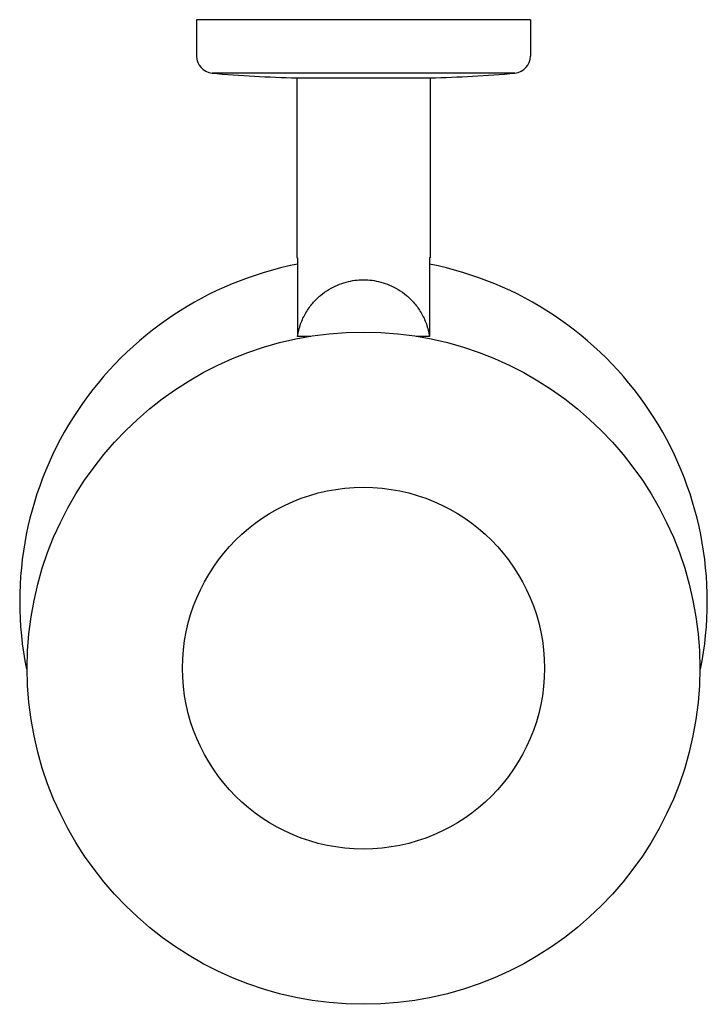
# Model space of a CAD drawing. Header units: millimetres. Extents: x 4047.806 to 4047.909, y 1797.683 to 1797.831.
import ezdxf

# ---------------------------------------------------------------- set-up
doc = ezdxf.new("R2010")
doc.units = ezdxf.units.MM
doc.layers.add('SANINDUSA', color=3, linetype='Continuous')

msp = doc.modelspace()

# ---------------------------------------------------------------- linework, layer by layer
at = {"layer": 'SANINDUSA'}
for p, q in [((4047.882023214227, 1797.830642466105), (4047.832023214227, 1797.830642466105)), ((4047.832023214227, 1797.830642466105), (4047.832023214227, 1797.82518135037)), ((4047.882023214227, 1797.830642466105), (4047.882023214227, 1797.82518135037)), ((4047.87971105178, 1797.822642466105), (4047.834335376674, 1797.822642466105)), ((4047.847023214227, 1797.821942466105), (4047.867023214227, 1797.821942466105)), ((4047.847023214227, 1797.821942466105), (4047.847023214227, 1797.794953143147)), ((4047.867023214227, 1797.821942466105), (4047.867023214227, 1797.794953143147)), ((4047.847136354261, 1797.794953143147), (4047.847023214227, 1797.794953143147)), ((4047.847136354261, 1797.794953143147), (4047.847136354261, 1797.783163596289)), ((4047.867023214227, 1797.794953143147), (4047.866910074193, 1797.794953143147)), ((4047.866910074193, 1797.794953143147), (4047.866910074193, 1797.783163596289)), ((4047.849139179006, 1797.783163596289), (4047.847136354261, 1797.783163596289)), ((4047.866910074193, 1797.783163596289), (4047.864907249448, 1797.783163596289))]:
    msp.add_line(p, q, dxfattribs=at)
for radius in [0.0503783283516, 0.02710999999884]:
    msp.add_circle((4047.857023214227, 1797.733453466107), radius, dxfattribs=at)
for centre, radius, start, end in [((4047.834573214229, 1797.82518135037), 0.00255000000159, 180, 264.6482653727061), ((4047.879473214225, 1797.82518135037), 0.00255000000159, 275.3517346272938, 0), ((4047.850017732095, 1797.990049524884), 0.16814000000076, 264.6482653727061, 268.9795038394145), ((4047.864028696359, 1797.990049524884), 0.16814000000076, 271.0204961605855, 275.3517346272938), ((4047.857023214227, 1797.743453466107), 0.05149999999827, 101.094487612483, 191.3523936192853), ((4047.857023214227, 1797.743453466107), 0.05149999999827, 348.6476063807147, 78.90551238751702)]:
    msp.add_arc(centre, radius, start, end, dxfattribs=at)
msp.add_spline([(4047.847136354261, 1797.783163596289), (4047.847609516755, 1797.785037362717), (4047.848397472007, 1797.786722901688), (4047.849417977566, 1797.788156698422), (4047.850588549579, 1797.789318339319), (4047.851841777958, 1797.790216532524), (4047.853131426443, 1797.790875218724), (4047.854430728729, 1797.791321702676), (4047.855728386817, 1797.791579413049), (4047.857022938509, 1797.791663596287), (4047.858317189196, 1797.791579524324), (4047.859614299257, 1797.791322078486), (4047.860913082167, 1797.790876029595), (4047.862202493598, 1797.790217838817), (4047.863456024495, 1797.78931989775), (4047.864627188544, 1797.788158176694), (4047.865648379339, 1797.786723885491), (4047.86643675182, 1797.785037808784), (4047.866910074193, 1797.783163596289)], degree=3, dxfattribs=at)

doc.saveas('drawing.dxf')
